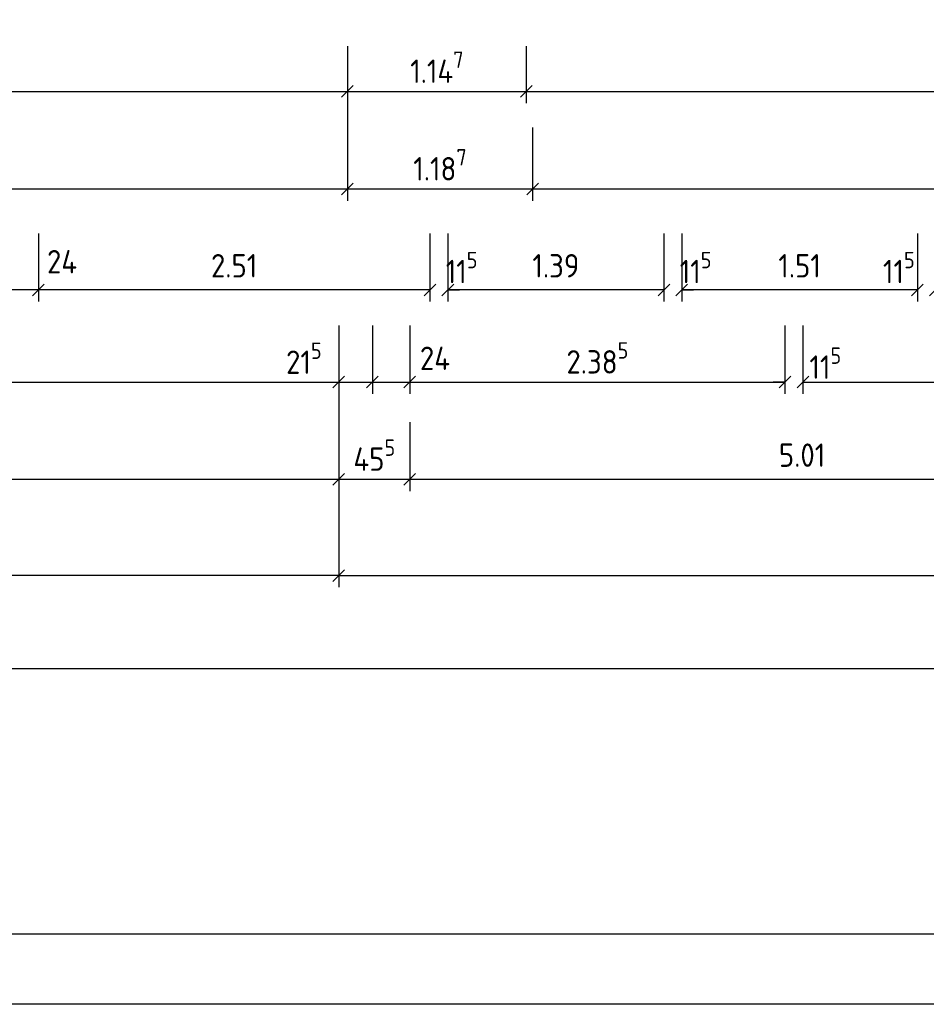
# Model space of a CAD drawing. Header units: metres. Extents: x 0 to 65.5, y 0 to 40.4.
# Tile 5 of 13: x 26.5 to 32.3, y 0 to 6.3. Entities that reach past the tile are written whole.
import ezdxf

# ---------------------------------------------------------------- set-up
doc = ezdxf.new("R2010")
doc.units = ezdxf.units.M
doc.header["$LTSCALE"] = 0.015
doc.header["$PDMODE"] = 35
doc.layers.add('BEM', color=7, linetype='Continuous')
doc.layers.add('RAHMEN', color=7, linetype='Continuous')
doc.styles.add('ISOCP', font='isocp.shx', dxfattribs={"height": 0.15})
doc.dimstyles.new('METER_2S', dxfattribs={"dimtxt": 0.24, "dimasz": 0.12, "dimexe": 0.12, "dimexo": 0.12, "dimgap": 0.08, "dimtad": 1, "dimdec": 0, "dimlfac": 100, "dimzin": 5, "dimdsep": 46, "dimtxsty": 'ISOCP', "dimblk1": 'OBLIQUE', "dimblk2": 'OBLIQUE', "dimsah": 1, "dimcen": 0, "dimclrd": 256, "dimclre": 256, "dimclrt": 256, "dimadec": 0, "dimazin": 0, "dimtfac": 1, "dimtdec": 0, "dimtofl": 0, "dimtmove": 2, "dimatfit": 3, "dimldrblk": 'DOT', "dimfxl": 0, "dimtolj": 1, "dimtzin": 0, "dimlwd": -1, "dimlwe": -1, "dimarcsym": 0})

# ---------------------------------------------------------------- blocks, each defined once
blk = doc.blocks.new('_OBLIQUE')
at = {"color": 0, "linetype": 'ByBlock'}
blk.add_line((-0.5, -0.5), (0.5, 0.5), dxfattribs=at)
blk = doc.blocks.new('*D55')
at = {"layer": 'BEM'}
for p, q in [((8.9632, 4.9404), (8.9632, 2.0747)), ((42.4182, 4.9404), (42.4182, 2.0747)), ((42.4182, 2.1497), (8.9632, 2.1497))]:
    blk.add_line(p, q, dxfattribs=at)
at = {"layer": 'DEFPOINTS', "color": 0}
for p in [(8.9632, 5.0154), (42.4182, 5.0154), (8.9632, 2.1497)]:
    blk.add_point(p, dxfattribs=at)
at = {"layer": 'BEM', "xscale": 0.075, "yscale": 0.075, "zscale": 0.075, "rotation": 180}
blk.add_blockref('_OBLIQUE', (8.9632, 2.1497), dxfattribs=at)
at = {"layer": 'BEM', "xscale": 0.075, "yscale": 0.075, "zscale": 0.075}
blk.add_blockref('_OBLIQUE', (42.4182, 2.1497), dxfattribs=at)
at = {"layer": 'BEM', "insert": (25.6907, 2.3047), "char_height": 0.15, "attachment_point": 5, "style": 'ISOCP'}
blk.add_mtext('\\A1;33.45\\H0.7X;\\S5^ ;', dxfattribs=at)
blk = doc.blocks.new('_Dot')
at = {"color": 0, "linetype": 'ByBlock', "lineweight": -2}
blk.add_line((-0.5, 0), (-1, 0), dxfattribs=at)
at = {"color": 0, "linetype": 'ByBlock', "const_width": 0.5}
blk.add_lwpolyline([(-0.25, 0, 1), (0.25, 0, 1)], format="xyb", close=True, dxfattribs=at)
blk = doc.blocks.new('*D61')
at = {"layer": 'BEM'}
for p, q in [((30.7032, 4.9404), (30.7032, 4.5033)), ((32.2132, 4.9404), (32.2132, 4.5033)), ((32.2132, 4.5783), (30.7032, 4.5783))]:
    blk.add_line(p, q, dxfattribs=at)
at = {"layer": 'DEFPOINTS', "color": 0}
for p in [(30.7032, 5.0154), (32.2132, 5.0154), (30.7032, 4.5783)]:
    blk.add_point(p, dxfattribs=at)
at = {"layer": 'BEM', "xscale": 0.075, "yscale": 0.075, "zscale": 0.075, "rotation": 180}
blk.add_blockref('_OBLIQUE', (30.7032, 4.5783), dxfattribs=at)
at = {"layer": 'BEM', "xscale": 0.075, "yscale": 0.075, "zscale": 0.075}
blk.add_blockref('_OBLIQUE', (32.2132, 4.5783), dxfattribs=at)
at = {"layer": 'BEM', "insert": (31.4582, 4.7333), "char_height": 0.15, "attachment_point": 5, "style": 'ISOCP'}
blk.add_mtext('\\A1;1.51', dxfattribs=at)
blk = doc.blocks.new('*D62')
at = {"layer": 'BEM'}
for p, q in [((29.2032, 4.9404), (29.2032, 4.5033)), ((30.5882, 4.9404), (30.5882, 4.5033)), ((30.5882, 4.5783), (29.2032, 4.5783))]:
    blk.add_line(p, q, dxfattribs=at)
at = {"layer": 'DEFPOINTS', "color": 0}
for p in [(29.2032, 5.0154), (30.5882, 5.0154), (29.2032, 4.5783)]:
    blk.add_point(p, dxfattribs=at)
at = {"layer": 'BEM', "xscale": 0.075, "yscale": 0.075, "zscale": 0.075, "rotation": 180}
blk.add_blockref('_OBLIQUE', (29.2032, 4.5783), dxfattribs=at)
at = {"layer": 'BEM', "xscale": 0.075, "yscale": 0.075, "zscale": 0.075}
blk.add_blockref('_OBLIQUE', (30.5882, 4.5783), dxfattribs=at)
at = {"layer": 'BEM', "insert": (29.8957, 4.7333), "char_height": 0.15, "attachment_point": 5, "style": 'ISOCP'}
blk.add_mtext('\\A1;1.39', dxfattribs=at)
blk = doc.blocks.new('*D63')
at = {"layer": 'BEM'}
for p, q in [((29.0882, 4.9404), (29.0882, 4.5033)), ((29.2032, 4.9404), (29.2032, 4.5033)), ((29.0882, 4.5783), (29.0132, 4.5783)), ((29.2032, 4.5783), (29.2782, 4.5783))]:
    blk.add_line(p, q, dxfattribs=at)
at = {"layer": 'DEFPOINTS', "color": 0}
for p in [(29.0882, 5.0154), (29.2032, 5.0154), (29.0882, 4.5783)]:
    blk.add_point(p, dxfattribs=at)
at = {"layer": 'BEM', "xscale": 0.075, "yscale": 0.075, "zscale": 0.075}
blk.add_blockref('_OBLIQUE', (29.0882, 4.5783), dxfattribs=at)
at = {"layer": 'BEM', "xscale": 0.075, "yscale": 0.075, "zscale": 0.075, "rotation": 180}
blk.add_blockref('_OBLIQUE', (29.2032, 4.5783), dxfattribs=at)
at = {"layer": 'BEM', "insert": (29.2914, 4.7219), "char_height": 0.15, "attachment_point": 5, "style": 'ISOCP'}
blk.add_mtext('\\A1;11\\H0.7X;\\S5^ ;', dxfattribs=at)
blk = doc.blocks.new('*D64')
at = {"layer": 'BEM'}
for p, q in [((26.5782, 4.9404), (26.5782, 4.5033)), ((29.0882, 4.9404), (29.0882, 4.5033)), ((29.0882, 4.5783), (26.5782, 4.5783))]:
    blk.add_line(p, q, dxfattribs=at)
at = {"layer": 'DEFPOINTS', "color": 0}
for p in [(26.5782, 5.0154), (29.0882, 5.0154), (26.5782, 4.5783)]:
    blk.add_point(p, dxfattribs=at)
at = {"layer": 'BEM', "xscale": 0.075, "yscale": 0.075, "zscale": 0.075, "rotation": 180}
blk.add_blockref('_OBLIQUE', (26.5782, 4.5783), dxfattribs=at)
at = {"layer": 'BEM', "xscale": 0.075, "yscale": 0.075, "zscale": 0.075}
blk.add_blockref('_OBLIQUE', (29.0882, 4.5783), dxfattribs=at)
at = {"layer": 'BEM', "insert": (27.8332, 4.7333), "char_height": 0.15, "attachment_point": 5, "style": 'ISOCP'}
blk.add_mtext('\\A1;2.51', dxfattribs=at)
blk = doc.blocks.new('*D65')
at = {"layer": 'BEM'}
for p, q in [((26.3382, 4.9404), (26.3382, 4.5033)), ((26.5782, 4.9404), (26.5782, 4.5033)), ((26.5782, 4.5783), (26.3382, 4.5783))]:
    blk.add_line(p, q, dxfattribs=at)
at = {"layer": 'DEFPOINTS', "color": 0}
for p in [(26.3382, 5.0154), (26.5782, 5.0154), (26.3382, 4.5783)]:
    blk.add_point(p, dxfattribs=at)
at = {"layer": 'BEM', "xscale": 0.075, "yscale": 0.075, "zscale": 0.075, "rotation": 180}
blk.add_blockref('_OBLIQUE', (26.3382, 4.5783), dxfattribs=at)
at = {"layer": 'BEM', "xscale": 0.075, "yscale": 0.075, "zscale": 0.075}
blk.add_blockref('_OBLIQUE', (26.5782, 4.5783), dxfattribs=at)
at = {"layer": 'BEM', "insert": (26.7298, 4.7593), "char_height": 0.15, "attachment_point": 5, "style": 'ISOCP'}
blk.add_mtext('\\A1;24', dxfattribs=at)
blk = doc.blocks.new('*D73')
at = {"layer": 'BEM'}
for p, q in [((30.5882, 4.9404), (30.5882, 4.5033)), ((30.7032, 4.9404), (30.7032, 4.5033)), ((30.5882, 4.5783), (30.5132, 4.5783)), ((30.7032, 4.5783), (30.7782, 4.5783))]:
    blk.add_line(p, q, dxfattribs=at)
at = {"layer": 'DEFPOINTS', "color": 0}
for p in [(30.5882, 5.0154), (30.7032, 5.0154), (30.5882, 4.5783)]:
    blk.add_point(p, dxfattribs=at)
at = {"layer": 'BEM', "xscale": 0.075, "yscale": 0.075, "zscale": 0.075}
blk.add_blockref('_OBLIQUE', (30.5882, 4.5783), dxfattribs=at)
at = {"layer": 'BEM', "xscale": 0.075, "yscale": 0.075, "zscale": 0.075, "rotation": 180}
blk.add_blockref('_OBLIQUE', (30.7032, 4.5783), dxfattribs=at)
at = {"layer": 'BEM', "insert": (30.7914, 4.7219), "char_height": 0.15, "attachment_point": 5, "style": 'ISOCP'}
blk.add_mtext('\\A1;11\\H0.7X;\\S5^ ;', dxfattribs=at)
blk = doc.blocks.new('*D74')
at = {"layer": 'BEM'}
for p, q in [((32.2132, 4.9404), (32.2132, 4.5033)), ((32.3282, 4.9404), (32.3282, 4.5033)), ((32.2132, 4.5783), (32.1382, 4.5783)), ((32.3282, 4.5783), (32.4032, 4.5783))]:
    blk.add_line(p, q, dxfattribs=at)
at = {"layer": 'DEFPOINTS', "color": 0}
for p in [(32.2132, 5.0154), (32.3282, 5.0154), (32.2132, 4.5783)]:
    blk.add_point(p, dxfattribs=at)
at = {"layer": 'BEM', "xscale": 0.075, "yscale": 0.075, "zscale": 0.075}
blk.add_blockref('_OBLIQUE', (32.2132, 4.5783), dxfattribs=at)
at = {"layer": 'BEM', "xscale": 0.075, "yscale": 0.075, "zscale": 0.075, "rotation": 180}
blk.add_blockref('_OBLIQUE', (32.3282, 4.5783), dxfattribs=at)
at = {"layer": 'BEM', "insert": (32.0945, 4.7219), "char_height": 0.15, "attachment_point": 5, "style": 'ISOCP'}
blk.add_mtext('\\A1;11\\H0.7X;\\S5^ ;', dxfattribs=at)
blk = doc.blocks.new('*D103')
at = {"layer": 'BEM'}
for p, q in [((22.8682, 5.6185), (22.8682, 5.1504)), ((28.5592, 5.6185), (28.5592, 5.1504)), ((22.8682, 5.2254), (28.5592, 5.2254))]:
    blk.add_line(p, q, dxfattribs=at)
at = {"layer": 'DEFPOINTS', "color": 0}
for p in [(22.8682, 5.6935), (28.5592, 5.6935), (28.5592, 5.2254)]:
    blk.add_point(p, dxfattribs=at)
at = {"layer": 'BEM', "xscale": 0.075, "yscale": 0.075, "zscale": 0.075, "rotation": 180}
blk.add_blockref('_OBLIQUE', (22.8682, 5.2254), dxfattribs=at)
at = {"layer": 'BEM', "xscale": 0.075, "yscale": 0.075, "zscale": 0.075}
blk.add_blockref('_OBLIQUE', (28.5592, 5.2254), dxfattribs=at)
at = {"layer": 'BEM', "insert": (25.7137, 5.3804), "char_height": 0.15, "attachment_point": 5, "style": 'ISOCP'}
blk.add_mtext('\\A1;5.69\\H0.7X;\\S1^ ;', dxfattribs=at)
blk = doc.blocks.new('*D104')
at = {"layer": 'BEM'}
for p, q in [((28.5592, 5.9392), (28.5592, 5.1504)), ((29.7462, 5.6185), (29.7462, 5.1504)), ((28.5592, 5.2254), (29.7462, 5.2254))]:
    blk.add_line(p, q, dxfattribs=at)
at = {"layer": 'DEFPOINTS', "color": 0}
for p in [(28.5592, 6.0142), (29.7462, 5.6935), (29.7462, 5.2254)]:
    blk.add_point(p, dxfattribs=at)
at = {"layer": 'BEM', "xscale": 0.075, "yscale": 0.075, "zscale": 0.075, "rotation": 180}
blk.add_blockref('_OBLIQUE', (28.5592, 5.2254), dxfattribs=at)
at = {"layer": 'BEM', "xscale": 0.075, "yscale": 0.075, "zscale": 0.075}
blk.add_blockref('_OBLIQUE', (29.7462, 5.2254), dxfattribs=at)
at = {"layer": 'BEM', "insert": (29.1527, 5.3804), "char_height": 0.15, "attachment_point": 5, "style": 'ISOCP'}
blk.add_mtext('\\A1;1.18\\H0.7X;\\S7^ ;', dxfattribs=at)
blk = doc.blocks.new('*D105')
at = {"layer": 'BEM'}
for p, q in [((29.7462, 5.6185), (29.7462, 5.1504)), ((35.6762, 5.6185), (35.6762, 5.1504)), ((29.7462, 5.2254), (35.6762, 5.2254))]:
    blk.add_line(p, q, dxfattribs=at)
at = {"layer": 'DEFPOINTS', "color": 0}
for p in [(29.7462, 5.6935), (35.6762, 5.6935), (35.6762, 5.2254)]:
    blk.add_point(p, dxfattribs=at)
at = {"layer": 'BEM', "xscale": 0.075, "yscale": 0.075, "zscale": 0.075, "rotation": 180}
blk.add_blockref('_OBLIQUE', (29.7462, 5.2254), dxfattribs=at)
at = {"layer": 'BEM', "xscale": 0.075, "yscale": 0.075, "zscale": 0.075}
blk.add_blockref('_OBLIQUE', (35.6762, 5.2254), dxfattribs=at)
at = {"layer": 'BEM', "insert": (32.7112, 5.3804), "char_height": 0.15, "attachment_point": 5, "style": 'ISOCP'}
blk.add_mtext('\\A1;5.93', dxfattribs=at)
blk = doc.blocks.new('*D110')
at = {"layer": 'BEM'}
for p, q in [((22.9082, 6.1404), (22.9082, 5.7757)), ((28.5592, 6.1404), (28.5592, 5.7757)), ((22.9082, 5.8507), (28.5592, 5.8507))]:
    blk.add_line(p, q, dxfattribs=at)
at = {"layer": 'DEFPOINTS', "color": 0}
for p in [(22.9082, 6.2154), (28.5592, 6.2154), (28.5592, 5.8507)]:
    blk.add_point(p, dxfattribs=at)
at = {"layer": 'BEM', "xscale": 0.075, "yscale": 0.075, "zscale": 0.075, "rotation": 180}
blk.add_blockref('_OBLIQUE', (22.9082, 5.8507), dxfattribs=at)
at = {"layer": 'BEM', "xscale": 0.075, "yscale": 0.075, "zscale": 0.075}
blk.add_blockref('_OBLIQUE', (28.5592, 5.8507), dxfattribs=at)
at = {"layer": 'BEM', "insert": (25.7337, 6.0057), "char_height": 0.15, "attachment_point": 5, "style": 'ISOCP'}
blk.add_mtext('\\A1;5.65\\H0.7X;\\S1^ ;', dxfattribs=at)
blk = doc.blocks.new('*D111')
at = {"layer": 'BEM'}
for p, q in [((28.5592, 6.1404), (28.5592, 5.7757)), ((29.7062, 6.1404), (29.7062, 5.7757)), ((28.5592, 5.8507), (29.7062, 5.8507))]:
    blk.add_line(p, q, dxfattribs=at)
at = {"layer": 'DEFPOINTS', "color": 0}
for p in [(28.5592, 6.2154), (29.7062, 6.2154), (29.7062, 5.8507)]:
    blk.add_point(p, dxfattribs=at)
at = {"layer": 'BEM', "xscale": 0.075, "yscale": 0.075, "zscale": 0.075, "rotation": 180}
blk.add_blockref('_OBLIQUE', (28.5592, 5.8507), dxfattribs=at)
at = {"layer": 'BEM', "xscale": 0.075, "yscale": 0.075, "zscale": 0.075}
blk.add_blockref('_OBLIQUE', (29.7062, 5.8507), dxfattribs=at)
at = {"layer": 'BEM', "insert": (29.1327, 6.0057), "char_height": 0.15, "attachment_point": 5, "style": 'ISOCP'}
blk.add_mtext('\\A1;1.14\\H0.7X;\\S7^ ;', dxfattribs=at)
blk = doc.blocks.new('*D112')
at = {"layer": 'BEM'}
for p, q in [((29.7062, 6.1404), (29.7062, 5.7757)), ((35.7162, 6.1404), (35.7162, 5.7757)), ((29.7062, 5.8507), (35.7162, 5.8507))]:
    blk.add_line(p, q, dxfattribs=at)
at = {"layer": 'DEFPOINTS', "color": 0}
for p in [(29.7062, 6.2154), (35.7162, 6.2154), (35.7162, 5.8507)]:
    blk.add_point(p, dxfattribs=at)
at = {"layer": 'BEM', "xscale": 0.075, "yscale": 0.075, "zscale": 0.075, "rotation": 180}
blk.add_blockref('_OBLIQUE', (29.7062, 5.8507), dxfattribs=at)
at = {"layer": 'BEM', "xscale": 0.075, "yscale": 0.075, "zscale": 0.075}
blk.add_blockref('_OBLIQUE', (35.7162, 5.8507), dxfattribs=at)
at = {"layer": 'BEM', "insert": (32.7112, 6.0057), "char_height": 0.15, "attachment_point": 5, "style": 'ISOCP'}
blk.add_mtext('\\A1;6.01', dxfattribs=at)
blk = doc.blocks.new('*D119')
at = {"layer": 'BEM'}
for p, q in [((28.5042, 4.3498), (28.5042, 3.2895)), ((10.8732, 3.7316), (10.8732, 3.2895)), ((10.8732, 3.3645), (28.5042, 3.3645))]:
    blk.add_line(p, q, dxfattribs=at)
at = {"layer": 'DEFPOINTS', "color": 0}
for p in [(28.5042, 4.4248), (10.8732, 3.8066), (28.5042, 3.3645)]:
    blk.add_point(p, dxfattribs=at)
at = {"layer": 'BEM', "xscale": 0.075, "yscale": 0.075, "zscale": 0.075, "rotation": 180}
blk.add_blockref('_OBLIQUE', (10.8732, 3.3645), dxfattribs=at)
at = {"layer": 'BEM', "xscale": 0.075, "yscale": 0.075, "zscale": 0.075}
blk.add_blockref('_OBLIQUE', (28.5042, 3.3645), dxfattribs=at)
at = {"layer": 'BEM', "insert": (19.6887, 3.5195), "char_height": 0.15, "attachment_point": 5, "style": 'ISOCP'}
blk.add_mtext('\\A1;17.62\\H0.7X;\\S1^ ;', dxfattribs=at)
blk = doc.blocks.new('*D120')
at = {"layer": 'BEM'}
for p, q in [((28.5042, 4.3498), (28.5042, 3.2895)), ((28.9592, 3.7316), (28.9592, 3.2895)), ((28.5042, 3.3645), (28.9592, 3.3645))]:
    blk.add_line(p, q, dxfattribs=at)
at = {"layer": 'DEFPOINTS', "color": 0}
for p in [(28.5042, 4.4248), (28.9592, 3.8066), (28.9592, 3.3645)]:
    blk.add_point(p, dxfattribs=at)
at = {"layer": 'BEM', "xscale": 0.075, "yscale": 0.075, "zscale": 0.075, "rotation": 180}
blk.add_blockref('_OBLIQUE', (28.5042, 3.3645), dxfattribs=at)
at = {"layer": 'BEM', "xscale": 0.075, "yscale": 0.075, "zscale": 0.075}
blk.add_blockref('_OBLIQUE', (28.9592, 3.3645), dxfattribs=at)
at = {"layer": 'BEM', "insert": (28.7317, 3.5195), "char_height": 0.15, "attachment_point": 5, "style": 'ISOCP'}
blk.add_mtext('\\A1;45\\H0.7X;\\S5^ ;', dxfattribs=at)
blk = doc.blocks.new('*D121')
at = {"layer": 'BEM'}
for p, q in [((28.9592, 3.7316), (28.9592, 3.2895)), ((33.9892, 3.7316), (33.9892, 3.2895)), ((28.9592, 3.3645), (33.9892, 3.3645))]:
    blk.add_line(p, q, dxfattribs=at)
at = {"layer": 'DEFPOINTS', "color": 0}
for p in [(28.9592, 3.8066), (33.9892, 3.8066), (33.9892, 3.3645)]:
    blk.add_point(p, dxfattribs=at)
at = {"layer": 'BEM', "xscale": 0.075, "yscale": 0.075, "zscale": 0.075, "rotation": 180}
blk.add_blockref('_OBLIQUE', (28.9592, 3.3645), dxfattribs=at)
at = {"layer": 'BEM', "xscale": 0.075, "yscale": 0.075, "zscale": 0.075}
blk.add_blockref('_OBLIQUE', (33.9892, 3.3645), dxfattribs=at)
at = {"layer": 'BEM', "insert": (31.4742, 3.5195), "char_height": 0.15, "attachment_point": 5, "style": 'ISOCP'}
blk.add_mtext('\\A1;5.01', dxfattribs=at)
blk = doc.blocks.new('*D126')
at = {"layer": 'BEM'}
for p, q in [((10.8732, 4.3498), (10.8732, 3.9126)), ((28.5042, 4.3498), (28.5042, 3.9126)), ((10.8732, 3.9876), (28.5042, 3.9876))]:
    blk.add_line(p, q, dxfattribs=at)
at = {"layer": 'DEFPOINTS', "color": 0}
for p in [(10.8732, 4.4248), (28.5042, 4.4248), (28.5042, 3.9876)]:
    blk.add_point(p, dxfattribs=at)
at = {"layer": 'BEM', "xscale": 0.075, "yscale": 0.075, "zscale": 0.075, "rotation": 180}
blk.add_blockref('_OBLIQUE', (10.8732, 3.9876), dxfattribs=at)
at = {"layer": 'BEM', "xscale": 0.075, "yscale": 0.075, "zscale": 0.075}
blk.add_blockref('_OBLIQUE', (28.5042, 3.9876), dxfattribs=at)
at = {"layer": 'BEM', "insert": (19.6887, 4.1427), "char_height": 0.15, "attachment_point": 5, "style": 'ISOCP'}
blk.add_mtext('\\A1;17.62\\H0.7X;\\S1^ ;', dxfattribs=at)
blk = doc.blocks.new('*D127')
at = {"layer": 'BEM'}
for p, q in [((28.5042, 4.3498), (28.5042, 3.9126)), ((28.7192, 4.3498), (28.7192, 3.9126)), ((28.5042, 3.9876), (28.7192, 3.9876))]:
    blk.add_line(p, q, dxfattribs=at)
at = {"layer": 'DEFPOINTS', "color": 0}
for p in [(28.5042, 4.4248), (28.7192, 4.4248), (28.7192, 3.9876)]:
    blk.add_point(p, dxfattribs=at)
at = {"layer": 'BEM', "xscale": 0.075, "yscale": 0.075, "zscale": 0.075, "rotation": 180}
blk.add_blockref('_OBLIQUE', (28.5042, 3.9876), dxfattribs=at)
at = {"layer": 'BEM', "xscale": 0.075, "yscale": 0.075, "zscale": 0.075}
blk.add_blockref('_OBLIQUE', (28.7192, 3.9876), dxfattribs=at)
at = {"layer": 'BEM', "insert": (28.28, 4.1407), "char_height": 0.15, "attachment_point": 5, "style": 'ISOCP'}
blk.add_mtext('\\A1;21\\H0.7X;\\S5^ ;', dxfattribs=at)
blk = doc.blocks.new('*D128')
at = {"layer": 'BEM'}
for p, q in [((28.7192, 4.3498), (28.7192, 3.9126)), ((28.9592, 4.3498), (28.9592, 3.9126)), ((28.7192, 3.9876), (28.9592, 3.9876))]:
    blk.add_line(p, q, dxfattribs=at)
at = {"layer": 'DEFPOINTS', "color": 0}
for p in [(28.7192, 4.4248), (28.9592, 4.4248), (28.9592, 3.9876)]:
    blk.add_point(p, dxfattribs=at)
at = {"layer": 'BEM', "xscale": 0.075, "yscale": 0.075, "zscale": 0.075, "rotation": 180}
blk.add_blockref('_OBLIQUE', (28.7192, 3.9876), dxfattribs=at)
at = {"layer": 'BEM', "xscale": 0.075, "yscale": 0.075, "zscale": 0.075}
blk.add_blockref('_OBLIQUE', (28.9592, 3.9876), dxfattribs=at)
at = {"layer": 'BEM', "insert": (29.1207, 4.1401), "char_height": 0.15, "attachment_point": 5, "style": 'ISOCP'}
blk.add_mtext('\\A1;24', dxfattribs=at)
blk = doc.blocks.new('*D129')
at = {"layer": 'BEM'}
for p, q in [((28.9592, 4.3498), (28.9592, 3.9126)), ((31.3642, 4.3498), (31.3642, 3.9126)), ((28.9592, 3.9876), (31.3642, 3.9876))]:
    blk.add_line(p, q, dxfattribs=at)
at = {"layer": 'DEFPOINTS', "color": 0}
for p in [(28.9592, 4.4248), (31.3642, 4.4248), (31.3642, 3.9876)]:
    blk.add_point(p, dxfattribs=at)
at = {"layer": 'BEM', "xscale": 0.075, "yscale": 0.075, "zscale": 0.075, "rotation": 180}
blk.add_blockref('_OBLIQUE', (28.9592, 3.9876), dxfattribs=at)
at = {"layer": 'BEM', "xscale": 0.075, "yscale": 0.075, "zscale": 0.075}
blk.add_blockref('_OBLIQUE', (31.3642, 3.9876), dxfattribs=at)
at = {"layer": 'BEM', "insert": (30.1617, 4.1427), "char_height": 0.15, "attachment_point": 5, "style": 'ISOCP'}
blk.add_mtext('\\A1;2.38\\H0.7X;\\S5^ ;', dxfattribs=at)
blk = doc.blocks.new('*D130')
at = {"layer": 'BEM'}
for p, q in [((31.4792, 4.3498), (31.4792, 3.9126)), ((33.4892, 4.3498), (33.4892, 3.9126)), ((31.4792, 3.9876), (33.4892, 3.9876))]:
    blk.add_line(p, q, dxfattribs=at)
at = {"layer": 'DEFPOINTS', "color": 0}
for p in [(31.4792, 4.4248), (33.4892, 4.4248), (33.4892, 3.9876)]:
    blk.add_point(p, dxfattribs=at)
at = {"layer": 'BEM', "xscale": 0.075, "yscale": 0.075, "zscale": 0.075, "rotation": 180}
blk.add_blockref('_OBLIQUE', (31.4792, 3.9876), dxfattribs=at)
at = {"layer": 'BEM', "xscale": 0.075, "yscale": 0.075, "zscale": 0.075}
blk.add_blockref('_OBLIQUE', (33.4892, 3.9876), dxfattribs=at)
at = {"layer": 'BEM', "insert": (32.4842, 4.1427), "char_height": 0.15, "attachment_point": 5, "style": 'ISOCP'}
blk.add_mtext('\\A1;2.01', dxfattribs=at)
blk = doc.blocks.new('*D176')
at = {"layer": 'BEM'}
for p, q in [((31.3642, 4.3498), (31.3642, 3.9126)), ((31.4792, 4.3498), (31.4792, 3.9126)), ((31.3642, 3.9876), (31.2892, 3.9876)), ((31.4792, 3.9876), (31.5542, 3.9876))]:
    blk.add_line(p, q, dxfattribs=at)
at = {"layer": 'DEFPOINTS', "color": 0}
for p in [(31.3642, 4.4248), (31.4792, 4.4248), (31.4792, 3.9876)]:
    blk.add_point(p, dxfattribs=at)
at = {"layer": 'BEM', "xscale": 0.075, "yscale": 0.075, "zscale": 0.075}
blk.add_blockref('_OBLIQUE', (31.3642, 3.9876), dxfattribs=at)
at = {"layer": 'BEM', "xscale": 0.075, "yscale": 0.075, "zscale": 0.075, "rotation": 180}
blk.add_blockref('_OBLIQUE', (31.4792, 3.9876), dxfattribs=at)
at = {"layer": 'BEM', "insert": (31.6232, 4.1092), "char_height": 0.15, "attachment_point": 5, "style": 'ISOCP'}
blk.add_mtext('\\A1;11\\H0.7X;\\S5^ ;', dxfattribs=at)
blk = doc.blocks.new('*D182')
at = {"layer": 'BEM'}
for p, q in [((28.5042, 4.3498), (28.5042, 2.6728)), ((42.4182, 4.3498), (42.4182, 2.6728)), ((28.5042, 2.7478), (42.4182, 2.7478))]:
    blk.add_line(p, q, dxfattribs=at)
at = {"layer": 'DEFPOINTS', "color": 0}
for p in [(28.5042, 4.4248), (42.4182, 4.4248), (42.4182, 2.7478)]:
    blk.add_point(p, dxfattribs=at)
at = {"layer": 'BEM', "xscale": 0.075, "yscale": 0.075, "zscale": 0.075, "rotation": 180}
blk.add_blockref('_OBLIQUE', (28.5042, 2.7478), dxfattribs=at)
at = {"layer": 'BEM', "xscale": 0.075, "yscale": 0.075, "zscale": 0.075}
blk.add_blockref('_OBLIQUE', (42.4182, 2.7478), dxfattribs=at)
at = {"layer": 'BEM', "insert": (35.4612, 2.9028), "char_height": 0.15, "attachment_point": 5, "style": 'ISOCP'}
blk.add_mtext('\\A1;13.91', dxfattribs=at)
blk = doc.blocks.new('*D183')
at = {"layer": 'BEM'}
for p, q in [((10.8732, 4.3498), (10.8732, 2.6728)), ((28.5042, 4.3498), (28.5042, 2.6728)), ((28.5042, 2.7478), (10.8732, 2.7478))]:
    blk.add_line(p, q, dxfattribs=at)
at = {"layer": 'DEFPOINTS', "color": 0}
for p in [(10.8732, 4.4248), (28.5042, 4.4248), (10.8732, 2.7478)]:
    blk.add_point(p, dxfattribs=at)
at = {"layer": 'BEM', "xscale": 0.075, "yscale": 0.075, "zscale": 0.075, "rotation": 180}
blk.add_blockref('_OBLIQUE', (10.8732, 2.7478), dxfattribs=at)
at = {"layer": 'BEM', "xscale": 0.075, "yscale": 0.075, "zscale": 0.075}
blk.add_blockref('_OBLIQUE', (28.5042, 2.7478), dxfattribs=at)
at = {"layer": 'BEM', "insert": (19.6887, 2.9029), "char_height": 0.15, "attachment_point": 5, "style": 'ISOCP'}
blk.add_mtext('\\A1;17.62\\H0.7X;\\S1^ ;', dxfattribs=at)

msp = doc.modelspace()

# ---------------------------------------------------------------- linework, layer by layer
at = {"layer": 'RAHMEN'}
for points in [[(65.45, 0), (0, 0), (0, 40.4), (65.45, 40.4)], [(65, 0.45), (2, 0.45), (2, 39.95), (65, 39.95)]]:
    msp.add_lwpolyline(points, close=True, dxfattribs=at)

# ---------------------------------------------------------------- dimensions: what is measured, and where the dimension line sits
at = {"layer": 'BEM'}
for base, p1, p2, text, override, picture, middle in [((28.5592, 5.8507), (22.9082, 6.2154), (28.5592, 6.2154), '5.65\\H0.7X;\\S1^ ;', {"dimtxt": 0.15, "dimasz": 0.075, "dimexe": 0.075, "dimexo": 0.075, "dimdec": 2, "dimlfac": 1}, '*D110', (25.7337, 6.0057)), ((29.7062, 5.8507), (28.5592, 6.2154), (29.7062, 6.2154), '1.14\\H0.7X;\\S7^ ;', {"dimtxt": 0.15, "dimasz": 0.075, "dimexe": 0.075, "dimexo": 0.075, "dimdec": 2, "dimlfac": 1}, '*D111', (29.1327, 6.0057)), ((28.5592, 5.2254), (22.8682, 5.6935), (28.5592, 5.6935), '5.69\\H0.7X;\\S1^ ;', {"dimtxt": 0.15, "dimasz": 0.075, "dimexe": 0.075, "dimexo": 0.075, "dimdec": 2, "dimlfac": 1}, '*D103', (25.7137, 5.3804)), ((29.7462, 5.2254), (28.5592, 6.0142), (29.7462, 5.6935), '1.18\\H0.7X;\\S7^ ;', {"dimtxt": 0.15, "dimasz": 0.075, "dimexe": 0.075, "dimexo": 0.075, "dimdec": 2, "dimlfac": 1}, '*D104', (29.1527, 5.3804)), ((28.5042, 3.9876), (10.8732, 4.4248), (28.5042, 4.4248), '17.62\\H0.7X;\\S1^ ;', {"dimtxt": 0.15, "dimasz": 0.075, "dimexe": 0.075, "dimexo": 0.075, "dimdec": 2, "dimlfac": 1}, '*D126', (19.6887, 4.1427)), ((31.3642, 3.9876), (28.9592, 4.4248), (31.3642, 4.4248), '2.38\\H0.7X;\\S5^ ;', {"dimtxt": 0.15, "dimasz": 0.075, "dimexe": 0.075, "dimexo": 0.075, "dimdec": 2, "dimlfac": 1}, '*D129', (30.1617, 4.1427)), ((8.9632, 2.1497), (42.4182, 5.0154), (8.9632, 5.0154), '33.45\\H0.7X;\\S5^ ;', {"dimtxt": 0.15, "dimasz": 0.075, "dimexe": 0.075, "dimexo": 0.075, "dimdec": 2, "dimlfac": 1}, '*D55', (25.6907, 2.3047)), ((28.5042, 3.3645), (10.8732, 3.8066), (28.5042, 4.4248), '17.62\\H0.7X;\\S1^ ;', {"dimtxt": 0.15, "dimasz": 0.075, "dimexe": 0.075, "dimexo": 0.075, "dimdec": 2, "dimlfac": 1}, '*D119', (19.6887, 3.5195)), ((28.9592, 3.3645), (28.5042, 4.4248), (28.9592, 3.8066), '45\\H0.7X;\\S5^ ;', {"dimtxt": 0.15, "dimasz": 0.075, "dimexe": 0.075, "dimexo": 0.075}, '*D120', (28.7317, 3.5195)), ((10.8732, 2.7478), (28.5042, 4.4248), (10.8732, 4.4248), '17.62\\H0.7X;\\S1^ ;', {"dimtxt": 0.15, "dimasz": 0.075, "dimexe": 0.075, "dimexo": 0.075, "dimdec": 2, "dimlfac": 1}, '*D183', (19.6887, 2.9029)), ((33.9892, 3.3645), (28.9592, 3.8066), (33.9892, 3.8066), '5.01', {"dimtxt": 0.15, "dimasz": 0.075, "dimexe": 0.075, "dimexo": 0.075, "dimdec": 2, "dimlfac": 1}, '*D121', (31.4742, 3.5195))]:
    dim = msp.add_linear_dim(base=base, p1=p1, p2=p2, text=text, dimstyle='METER_2S', override=override, dxfattribs=at)
    dim.commit()
    dim.dimension.update_dxf_attribs({"geometry": picture, "text_midpoint": middle})
for base, p1, p2, picture, middle in [((35.7162, 5.8507), (29.7062, 6.2154), (35.7162, 6.2154), '*D112', (32.7112, 6.0057)), ((35.6762, 5.2254), (29.7462, 5.6935), (35.6762, 5.6935), '*D105', (32.7112, 5.3804)), ((26.5782, 4.5783), (29.0882, 5.0154), (26.5782, 5.0154), '*D64', (27.8332, 4.7333)), ((29.2032199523, 4.5783270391), (30.5882199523, 5.0154480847), (29.2032199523, 5.0154480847), '*D62', (29.8957199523, 4.7333270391)), ((30.7032, 4.5783), (32.2132, 5.0154), (30.7032, 5.0154), '*D61', (31.4582, 4.7333)), ((42.4182, 2.7478), (28.5042, 4.4248), (42.4182, 4.4248), '*D182', (35.4612, 2.9028)), ((33.4892, 3.9876), (31.4792, 4.4248), (33.4892, 4.4248), '*D130', (32.4842, 4.1427))]:
    dim = msp.add_linear_dim(base=base, p1=p1, p2=p2, dimstyle='METER_2S', override={"dimtxt": 0.15, "dimasz": 0.075, "dimexe": 0.075, "dimexo": 0.075, "dimdec": 2, "dimlfac": 1}, dxfattribs=at)
    dim.commit()
    dim.dimension.update_dxf_attribs({"geometry": picture, "text_midpoint": middle})
for base, p1, p2, text, picture, middle in [((29.0882, 4.5783), (29.2032, 5.0154), (29.0882, 5.0154), '11\\H0.7X;\\S5^ ;', '*D63', (29.2914, 4.7219)), ((30.5882, 4.5783), (30.7032, 5.0154), (30.5882, 5.0154), '11\\H0.7X;\\S5^ ;', '*D73', (30.7914, 4.7219)), ((32.2132, 4.5783), (32.3282, 5.0154), (32.2132, 5.0154), '11\\H0.7X;\\S5^ ;', '*D74', (32.0945, 4.7219)), ((28.7192, 3.9876), (28.5042, 4.4248), (28.7192, 4.4248), '21\\H0.7X;\\S5^ ;', '*D127', (28.28, 4.1407)), ((31.4792, 3.9876), (31.3642, 4.4248), (31.4792, 4.4248), '11\\H0.7X;\\S5^ ;', '*D176', (31.6232, 4.1092))]:
    dim = msp.add_linear_dim(base=base, p1=p1, p2=p2, text=text, dimstyle='METER_2S', override={"dimtxt": 0.15, "dimasz": 0.075, "dimexe": 0.075, "dimexo": 0.075}, dxfattribs=at)
    dim.commit()
    dim.dimension.update_dxf_attribs({"geometry": picture, "text_midpoint": middle, "dimtype": 160})
for base, p1, p2, picture, middle in [((26.3382, 4.5783), (26.5782, 5.0154), (26.3382, 5.0154), '*D65', (26.7298, 4.7593)), ((28.9592, 3.9876), (28.7192, 4.4248), (28.9592, 4.4248), '*D128', (29.1207, 4.1401))]:
    dim = msp.add_linear_dim(base=base, p1=p1, p2=p2, dimstyle='METER_2S', override={"dimtxt": 0.15, "dimasz": 0.075, "dimexe": 0.075, "dimexo": 0.075}, dxfattribs=at)
    dim.commit()
    dim.dimension.update_dxf_attribs({"geometry": picture, "text_midpoint": middle, "dimtype": 160})

doc.saveas('drawing.dxf')
